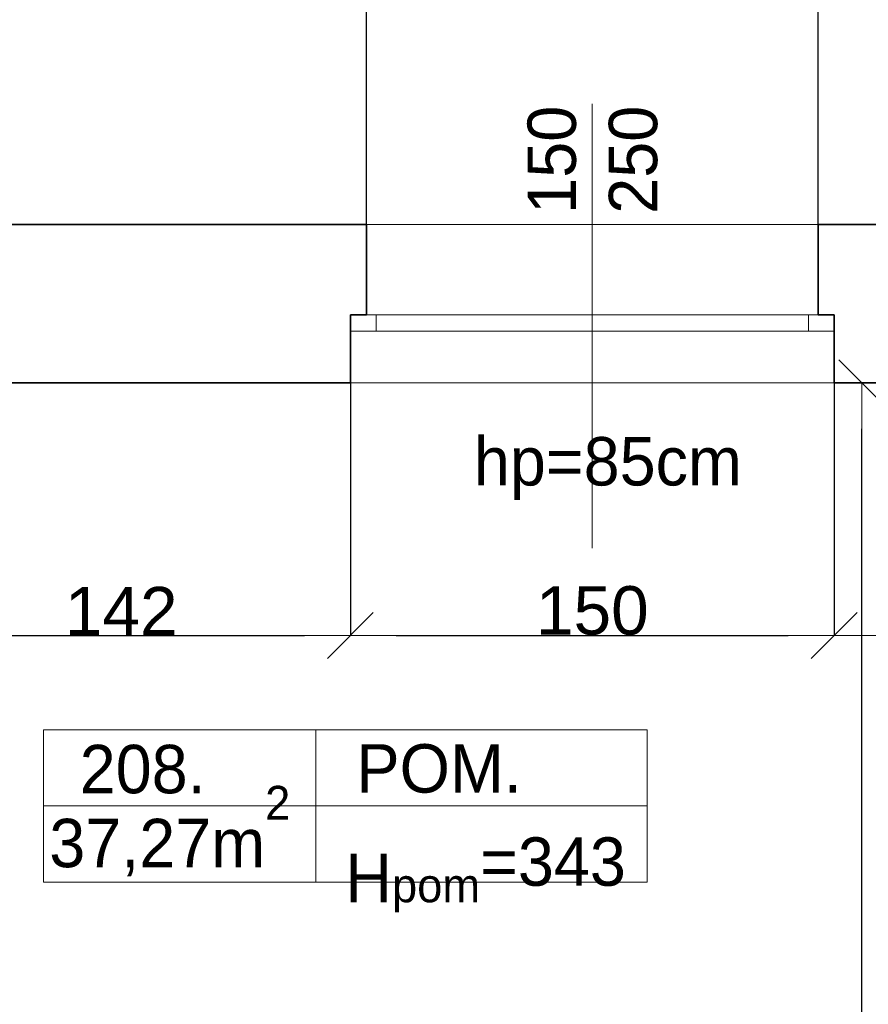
# Model space of a CAD drawing. Header units: metres. Extents: x 7506757 to 756746378, y 5735207 to 582114514.
# Tile 194 of 256: x 7546459 to 7549089, y 5904571 to 5907620. Entities that reach past the tile are written whole.
import ezdxf

# ---------------------------------------------------------------- set-up
doc = ezdxf.new("R2010")
doc.units = ezdxf.units.M
doc.header["$MEASUREMENT"] = 0
doc.header["$PDMODE"] = 2
doc.layers.get('0').update_dxf_attribs({"color": 250, "linetype": 'CONTINUOUS', "lineweight": 100, "plot": 0})
doc.layers.get('Defpoints').update_dxf_attribs({"linetype": 'CONTINUOUS'})
for name, color, linetype, lineweight in [('2D - Ogolne46', 7, 'CONTINUOUS', 18), ('M_OCIANA6', 5, 'CONTINUOUS', 35), ('M_OPISY141', 7, 'CONTINUOUS', 0), ('m_umeblowanie1', 7, 'CONTINUOUS', 13), ('opis1', 7, 'CONTINUOUS', 13)]:
    doc.layers.add(name, color=color, linetype=linetype, lineweight=lineweight)
doc.layers.add('PWYMIAR', color=7, linetype='CONTINUOUS')
doc.styles.add('GENERATED_STYLE_1', font='arial.ttf')
doc.styles.add('GENERATED_STYLE_2', font='txt')
doc.dimstyles.new('GENERATED_STYLE__2', dxfattribs={"dimtxt": 150, "dimasz": 142.5, "dimexe": 0.18, "dimexo": 0, "dimgap": 0.09, "dimtad": 1, "dimtih": 1, "dimtoh": 1, "dimdec": 0, "dimlfac": 0.1, "dimzin": 0, "dimdsep": 46, "dimtxsty": 'GENERATED_STYLE_1', "dimblk": 'ARROWHEAD_6', "dimblk1": 'ARROWHEAD_6', "dimblk2": 'ARROWHEAD_6', "dimcen": 0.09, "dimclrd": 251, "dimclre": 251, "dimclrt": 7, "dimazin": 0, "dimtfac": 1, "dimtdec": 4, "dimtmove": 0, "dimatfit": 3, "dimfxl": 0, "dimtolj": 1, "dimtzin": 0, "dimarcsym": 0})
doc.dimstyles.new('GENERATED_STYLE__3', dxfattribs={"dimtxt": 150, "dimasz": 142.5, "dimexe": 0.18, "dimexo": 0, "dimgap": 0.09, "dimtad": 1, "dimdec": 0, "dimlfac": 0.1, "dimzin": 0, "dimdsep": 46, "dimtxsty": 'GENERATED_STYLE_1', "dimblk": 'ARROWHEAD_6', "dimblk1": 'ARROWHEAD_6', "dimblk2": 'ARROWHEAD_6', "dimcen": 0.09, "dimclrd": 251, "dimclre": 251, "dimclrt": 7, "dimazin": 0, "dimtfac": 1, "dimtdec": 4, "dimtmove": 2, "dimatfit": 3, "dimfxl": 0, "dimtolj": 1, "dimtzin": 0, "dimarcsym": 0})
doc.dimstyles.new('GENERATED_STYLE__4', dxfattribs={"dimtxt": 150, "dimasz": 142.5, "dimexe": 0.18, "dimexo": 0, "dimgap": 0.09, "dimtad": 1, "dimtih": 1, "dimtoh": 1, "dimdec": 0, "dimlfac": 0.1, "dimzin": 0, "dimdsep": 46, "dimtxsty": 'GENERATED_STYLE_1', "dimblk": 'ARROWHEAD_6', "dimblk1": 'ARROWHEAD_6', "dimblk2": 'ARROWHEAD_6', "dimcen": 0.09, "dimclrd": 251, "dimclre": 251, "dimclrt": 7, "dimazin": 0, "dimtfac": 1, "dimtdec": 4, "dimtmove": 2, "dimatfit": 3, "dimfxl": 0, "dimtolj": 1, "dimtzin": 0, "dimarcsym": 0})

# ---------------------------------------------------------------- blocks, each defined once
blk = doc.blocks.new('ARROWHEAD_6')
at = {"color": 0, "linetype": 'Continuous', "lineweight": 0}
for p, q in [((-0.5, -0.5), (0.5, 0.5)), ((0, 0), (-1, 0))]:
    blk.add_line(p, q, dxfattribs=at)
blk = doc.blocks.new('*D5167')
at = {"layer": 'Defpoints', "color": 0, "linetype": 'Continuous', "transparency": 16777216}
for p in [(7546063.4, 5906495.6), (7547483.4, 5906495.6), (7547483.4, 5905712.9)]:
    blk.add_point(p, dxfattribs=at)
at = {"layer": 'PWYMIAR', "color": 251, "linetype": 'Continuous', "lineweight": -2, "transparency": 16777216}
for p, q in [((7546063.4, 5906495.6), (7546063.4, 5905712.8)), ((7547483.4, 5906495.6), (7547483.4, 5905712.8)), ((7546205.9, 5905712.9), (7547340.9, 5905712.9))]:
    blk.add_line(p, q, dxfattribs=at)
at = {"layer": 'PWYMIAR', "color": 251, "linetype": 'Continuous', "lineweight": -2, "transparency": 16777216, "xscale": 142.5, "yscale": 142.5, "zscale": 142.5, "rotation": 180}
blk.add_blockref('ARROWHEAD_6', (7546063.4, 5905712.9), dxfattribs=at)
at = {"layer": 'PWYMIAR', "color": 251, "linetype": 'Continuous', "lineweight": -2, "transparency": 16777216, "xscale": 142.5, "yscale": 142.5, "zscale": 142.5}
blk.add_blockref('ARROWHEAD_6', (7547483.4, 5905712.9), dxfattribs=at)
at = {"layer": 'PWYMIAR', "color": 7, "linetype": 'Continuous', "lineweight": 13, "transparency": 16777216, "insert": (7546773.4, 5905788.3), "char_height": 150, "attachment_point": 5, "style": 'GENERATED_STYLE_1'}
blk.add_mtext('\\A1;142', dxfattribs=at)
blk = doc.blocks.new('*D5168')
at = {"layer": 'Defpoints', "color": 0, "linetype": 'Continuous', "transparency": 16777216}
for p in [(7547483.4, 5906495.6), (7548983.4, 5906495.6), (7548983.4, 5905712.9)]:
    blk.add_point(p, dxfattribs=at)
at = {"layer": 'PWYMIAR', "color": 251, "linetype": 'Continuous', "lineweight": -2, "transparency": 16777216}
for p, q in [((7547483.4, 5906495.6), (7547483.4, 5905712.8)), ((7548983.4, 5906495.6), (7548983.4, 5905712.8)), ((7547625.9, 5905712.9), (7548840.9, 5905712.9))]:
    blk.add_line(p, q, dxfattribs=at)
at = {"layer": 'PWYMIAR', "color": 251, "linetype": 'Continuous', "lineweight": -2, "transparency": 16777216, "xscale": 142.5, "yscale": 142.5, "zscale": 142.5, "rotation": 180}
blk.add_blockref('ARROWHEAD_6', (7547483.4, 5905712.9), dxfattribs=at)
at = {"layer": 'PWYMIAR', "color": 251, "linetype": 'Continuous', "lineweight": -2, "transparency": 16777216, "xscale": 142.5, "yscale": 142.5, "zscale": 142.5}
blk.add_blockref('ARROWHEAD_6', (7548983.4, 5905712.9), dxfattribs=at)
at = {"layer": 'PWYMIAR', "color": 7, "linetype": 'Continuous', "lineweight": 13, "transparency": 16777216, "insert": (7548233.4, 5905789.6), "char_height": 150, "attachment_point": 5, "style": 'GENERATED_STYLE_1'}
blk.add_mtext('\\A1;150', dxfattribs=at)
blk = doc.blocks.new('*D5169')
at = {"layer": 'Defpoints', "color": 0, "linetype": 'Continuous', "transparency": 16777216}
for p in [(7548983.4, 5906495.6), (7549663.4, 5906495.6), (7549663.4, 5905712.9)]:
    blk.add_point(p, dxfattribs=at)
at = {"layer": 'PWYMIAR', "color": 251, "linetype": 'Continuous', "lineweight": -2, "transparency": 16777216}
for p, q in [((7548983.4, 5906495.6), (7548983.4, 5905712.8)), ((7549663.4, 5906495.6), (7549663.4, 5905712.8)), ((7549125.9, 5905712.9), (7549520.9, 5905712.9))]:
    blk.add_line(p, q, dxfattribs=at)
at = {"layer": 'PWYMIAR', "color": 251, "linetype": 'Continuous', "lineweight": -2, "transparency": 16777216, "xscale": 142.5, "yscale": 142.5, "zscale": 142.5, "rotation": 180}
blk.add_blockref('ARROWHEAD_6', (7548983.4, 5905712.9), dxfattribs=at)
at = {"layer": 'PWYMIAR', "color": 251, "linetype": 'Continuous', "lineweight": -2, "transparency": 16777216, "xscale": 142.5, "yscale": 142.5, "zscale": 142.5}
blk.add_blockref('ARROWHEAD_6', (7549663.4, 5905712.9), dxfattribs=at)
at = {"layer": 'PWYMIAR', "color": 7, "linetype": 'Continuous', "lineweight": 13, "transparency": 16777216, "insert": (7549323.4, 5905789.6), "char_height": 150, "attachment_point": 5, "style": 'GENERATED_STYLE_1'}
blk.add_mtext('\\A1;68', dxfattribs=at)
blk = doc.blocks.new('*D5178')
at = {"layer": 'Defpoints', "color": 0, "linetype": 'Continuous', "transparency": 16777216}
for p in [(7549068.3, 5906495.6), (7549663.4, 5906495.6), (7549663.4, 5899155.6)]:
    blk.add_point(p, dxfattribs=at)
at = {"layer": 'PWYMIAR', "color": 251, "linetype": 'Continuous', "lineweight": -2, "transparency": 16777216}
for p, q in [((7549663.4, 5906495.6), (7549068.1, 5906495.6)), ((7549068.3, 5899298.1), (7549068.3, 5906353.1)), ((7549663.4, 5899155.6), (7549068.1, 5899155.6))]:
    blk.add_line(p, q, dxfattribs=at)
at = {"layer": 'PWYMIAR', "color": 251, "linetype": 'Continuous', "lineweight": -2, "transparency": 16777216, "xscale": 142.5, "yscale": 142.5, "zscale": 142.5}
for p, rotation in [((7549068.3, 5906495.6), 90), ((7549068.3, 5899155.6), 270)]:
    blk.add_blockref('ARROWHEAD_6', p, dxfattribs=dict(at, rotation=rotation))
at = {"layer": 'PWYMIAR', "color": 7, "linetype": 'Continuous', "lineweight": 13, "transparency": 16777216, "insert": (7548991.6, 5902825.6), "char_height": 150, "attachment_point": 5, "rotation": 90, "style": 'GENERATED_STYLE_1'}
blk.add_mtext('\\A1;734', dxfattribs=at)
blk = doc.blocks.new('*D5318')
at = {"layer": 'Defpoints', "color": 0, "linetype": 'Continuous', "transparency": 16777216}
for p in [(7547533.4, 5909327), (7546013.4, 5906985.6), (7547533.4, 5906985.6)]:
    blk.add_point(p, dxfattribs=at)
at = {"layer": 'PWYMIAR', "color": 251, "linetype": 'Continuous', "lineweight": -2, "transparency": 16777216}
for p, q in [((7546013.4, 5906985.6), (7546013.4, 5909327.2)), ((7546155.9, 5909327), (7547390.9, 5909327)), ((7547533.4, 5906985.6), (7547533.4, 5909327.2))]:
    blk.add_line(p, q, dxfattribs=at)
at = {"layer": 'PWYMIAR', "color": 251, "linetype": 'Continuous', "lineweight": -2, "transparency": 16777216, "xscale": 142.5, "yscale": 142.5, "zscale": 142.5, "rotation": 180}
blk.add_blockref('ARROWHEAD_6', (7546013.4, 5909327), dxfattribs=at)
at = {"layer": 'PWYMIAR', "color": 251, "linetype": 'Continuous', "lineweight": -2, "transparency": 16777216, "xscale": 142.5, "yscale": 142.5, "zscale": 142.5}
blk.add_blockref('ARROWHEAD_6', (7547533.4, 5909327), dxfattribs=at)
at = {"layer": 'PWYMIAR', "color": 7, "linetype": 'Continuous', "lineweight": 13, "transparency": 16777216, "insert": (7546773.4, 5909403.7), "char_height": 150, "attachment_point": 5, "style": 'GENERATED_STYLE_1'}
blk.add_mtext('\\A1;152', dxfattribs=at)
blk = doc.blocks.new('*D5319')
at = {"layer": 'Defpoints', "color": 0, "linetype": 'Continuous', "transparency": 16777216}
for p in [(7548933.4, 5909327), (7547533.4, 5906985.6), (7548933.4, 5906985.6)]:
    blk.add_point(p, dxfattribs=at)
at = {"layer": 'PWYMIAR', "color": 251, "linetype": 'Continuous', "lineweight": -2, "transparency": 16777216}
for p, q in [((7547533.4, 5906985.6), (7547533.4, 5909327.2)), ((7547675.9, 5909327), (7548790.9, 5909327)), ((7548933.4, 5906985.6), (7548933.4, 5909327.2))]:
    blk.add_line(p, q, dxfattribs=at)
at = {"layer": 'PWYMIAR', "color": 251, "linetype": 'Continuous', "lineweight": -2, "transparency": 16777216, "xscale": 142.5, "yscale": 142.5, "zscale": 142.5, "rotation": 180}
blk.add_blockref('ARROWHEAD_6', (7547533.4, 5909327), dxfattribs=at)
at = {"layer": 'PWYMIAR', "color": 251, "linetype": 'Continuous', "lineweight": -2, "transparency": 16777216, "xscale": 142.5, "yscale": 142.5, "zscale": 142.5}
blk.add_blockref('ARROWHEAD_6', (7548933.4, 5909327), dxfattribs=at)
at = {"layer": 'PWYMIAR', "color": 7, "linetype": 'Continuous', "lineweight": 13, "transparency": 16777216, "insert": (7548233.4, 5909403.7), "char_height": 150, "attachment_point": 5, "style": 'GENERATED_STYLE_1'}
blk.add_mtext('\\A1;140', dxfattribs=at)
blk = doc.blocks.new('*D5320')
at = {"layer": 'Defpoints', "color": 0, "linetype": 'Continuous', "transparency": 16777216}
for p in [(7550283.4, 5909327), (7548933.4, 5906985.6), (7550283.4, 5906985.6)]:
    blk.add_point(p, dxfattribs=at)
at = {"layer": 'PWYMIAR', "color": 251, "linetype": 'Continuous', "lineweight": -2, "transparency": 16777216}
for p, q in [((7548933.4, 5906985.6), (7548933.4, 5909327.2)), ((7549075.9, 5909327), (7550140.9, 5909327)), ((7550283.4, 5906985.6), (7550283.4, 5909327.2))]:
    blk.add_line(p, q, dxfattribs=at)
at = {"layer": 'PWYMIAR', "color": 251, "linetype": 'Continuous', "lineweight": -2, "transparency": 16777216, "xscale": 142.5, "yscale": 142.5, "zscale": 142.5, "rotation": 180}
blk.add_blockref('ARROWHEAD_6', (7548933.4, 5909327), dxfattribs=at)
at = {"layer": 'PWYMIAR', "color": 251, "linetype": 'Continuous', "lineweight": -2, "transparency": 16777216, "xscale": 142.5, "yscale": 142.5, "zscale": 142.5}
blk.add_blockref('ARROWHEAD_6', (7550283.4, 5909327), dxfattribs=at)
at = {"layer": 'PWYMIAR', "color": 7, "linetype": 'Continuous', "lineweight": 13, "transparency": 16777216, "insert": (7549608.4, 5909403.7), "char_height": 150, "attachment_point": 5, "style": 'GENERATED_STYLE_1'}
blk.add_mtext('\\A1;135', dxfattribs=at)
blk = doc.blocks.new('*D5334')
at = {"layer": 'Defpoints', "color": 0, "linetype": 'Continuous', "transparency": 16777216}
for p in [(7549663.4, 5909716.2), (7544563.4, 5906495.6), (7549663.4, 5906495.6)]:
    blk.add_point(p, dxfattribs=at)
at = {"layer": 'PWYMIAR', "color": 251, "linetype": 'Continuous', "lineweight": -2, "transparency": 16777216}
for p, q in [((7544563.4, 5906495.6), (7544563.4, 5909716.3)), ((7544705.9, 5909716.2), (7549520.9, 5909716.2)), ((7549663.4, 5906495.6), (7549663.4, 5909716.3))]:
    blk.add_line(p, q, dxfattribs=at)
at = {"layer": 'PWYMIAR', "color": 251, "linetype": 'Continuous', "lineweight": -2, "transparency": 16777216, "xscale": 142.5, "yscale": 142.5, "zscale": 142.5, "rotation": 180}
blk.add_blockref('ARROWHEAD_6', (7544563.4, 5909716.2), dxfattribs=at)
at = {"layer": 'PWYMIAR', "color": 251, "linetype": 'Continuous', "lineweight": -2, "transparency": 16777216, "xscale": 142.5, "yscale": 142.5, "zscale": 142.5}
blk.add_blockref('ARROWHEAD_6', (7549663.4, 5909716.2), dxfattribs=at)
at = {"layer": 'PWYMIAR', "color": 7, "linetype": 'Continuous', "lineweight": 13, "transparency": 16777216, "insert": (7547113.4, 5909792.8), "char_height": 150, "attachment_point": 5, "style": 'GENERATED_STYLE_1'}
blk.add_mtext('\\A1;510', dxfattribs=at)
blk = doc.blocks.new('*D5342')
at = {"layer": 'Defpoints', "color": 0, "linetype": 'Continuous', "transparency": 16777216}
for p in [(7550283.4, 5910105.3), (7534603.4, 5906985.6), (7550283.4, 5906985.6)]:
    blk.add_point(p, dxfattribs=at)
at = {"layer": 'PWYMIAR', "color": 251, "linetype": 'Continuous', "lineweight": -2, "transparency": 16777216}
for p, q in [((7534603.4, 5906985.6), (7534603.4, 5910105.5)), ((7534745.9, 5910105.3), (7550140.9, 5910105.3)), ((7550283.4, 5906985.6), (7550283.4, 5910105.5))]:
    blk.add_line(p, q, dxfattribs=at)
at = {"layer": 'PWYMIAR', "color": 251, "linetype": 'Continuous', "lineweight": -2, "transparency": 16777216, "xscale": 142.5, "yscale": 142.5, "zscale": 142.5, "rotation": 180}
blk.add_blockref('ARROWHEAD_6', (7534603.4, 5910105.3), dxfattribs=at)
at = {"layer": 'PWYMIAR', "color": 251, "linetype": 'Continuous', "lineweight": -2, "transparency": 16777216, "xscale": 142.5, "yscale": 142.5, "zscale": 142.5}
blk.add_blockref('ARROWHEAD_6', (7550283.4, 5910105.3), dxfattribs=at)
at = {"layer": 'PWYMIAR', "color": 7, "linetype": 'Continuous', "lineweight": 13, "transparency": 16777216, "insert": (7542443.4, 5910182), "char_height": 150, "attachment_point": 5, "style": 'GENERATED_STYLE_1'}
blk.add_mtext('\\A1;1568', dxfattribs=at)
blk = doc.blocks.new('*D5345')
at = {"layer": 'Defpoints', "color": 0, "linetype": 'Continuous', "transparency": 16777216}
for p in [(7558283.4, 5910494.5), (7526623.4, 5905915.6), (7558283.4, 5905915.6)]:
    blk.add_point(p, dxfattribs=at)
at = {"layer": 'PWYMIAR', "color": 251, "linetype": 'Continuous', "lineweight": -2, "transparency": 16777216}
for p, q in [((7526623.4, 5905915.6), (7526623.4, 5910494.7)), ((7526765.9, 5910494.5), (7558140.9, 5910494.5)), ((7558283.4, 5905915.6), (7558283.4, 5910494.7))]:
    blk.add_line(p, q, dxfattribs=at)
at = {"layer": 'PWYMIAR', "color": 251, "linetype": 'Continuous', "lineweight": -2, "transparency": 16777216, "xscale": 142.5, "yscale": 142.5, "zscale": 142.5, "rotation": 180}
blk.add_blockref('ARROWHEAD_6', (7526623.4, 5910494.5), dxfattribs=at)
at = {"layer": 'PWYMIAR', "color": 251, "linetype": 'Continuous', "lineweight": -2, "transparency": 16777216, "xscale": 142.5, "yscale": 142.5, "zscale": 142.5}
blk.add_blockref('ARROWHEAD_6', (7558283.4, 5910494.5), dxfattribs=at)
at = {"layer": 'PWYMIAR', "color": 7, "linetype": 'Continuous', "lineweight": 13, "transparency": 16777216, "insert": (7542453.4, 5910571.2), "char_height": 150, "attachment_point": 5, "style": 'GENERATED_STYLE_1'}
blk.add_mtext('\\A1;3166', dxfattribs=at)

msp = doc.modelspace()

# ---------------------------------------------------------------- linework, layer by layer
at = {"layer": 'M_OCIANA6', "linetype": 'Continuous'}
for p, q in [((7546013.4, 5906985.6), (7547533.4, 5906985.6)), ((7547533.4, 5906705.7), (7547533.4, 5906985.6)), ((7548933.4, 5906705.7), (7548933.4, 5906985.6)), ((7548933.4, 5906985.6), (7548983.4, 5906985.6)), ((7548983.4, 5906985.6), (7550283.4, 5906985.6)), ((7547483.4, 5906495.6), (7547483.4, 5906705.7)), ((7547483.4, 5906705.7), (7547533.4, 5906705.7)), ((7548983.4, 5906705.7), (7548933.4, 5906705.7)), ((7548983.4, 5906495.6), (7548983.4, 5906705.7)), ((7546063.4, 5906495.6), (7547483.4, 5906495.6)), ((7548983.4, 5906495.6), (7549663.4, 5906495.6))]:
    msp.add_line(p, q, dxfattribs=at)
at = {"layer": 'M_OPISY141', "linetype": 'Continuous'}
for p, q in [((7548233.4, 5907359.5), (7548233.4, 5905983.4)), ((7546532.1, 5905420.5), (7548403.2, 5905420.5)), ((7546532.1, 5904949.4), (7546532.1, 5905420.5)), ((7547376.7, 5905420.5), (7547376.7, 5904949.4)), ((7548403.2, 5905420.5), (7548403.2, 5904949.4)), ((7546532.1, 5905184.9), (7548403.2, 5905184.9)), ((7548403.2, 5904949.4), (7546532.1, 5904949.4))]:
    msp.add_line(p, q, dxfattribs=at)
at = {"layer": 'm_umeblowanie1', "linetype": 'Continuous'}
for p, q in [((7548933.4, 5906985.6), (7547533.4, 5906985.6)), ((7548983.4, 5906705.7), (7547483.4, 5906705.7)), ((7547563.4, 5906705.7), (7547563.4, 5906655.7)), ((7548903.4, 5906705.7), (7548903.4, 5906655.7)), ((7548983.4, 5906655.7), (7547483.4, 5906655.7)), ((7547483.4, 5906495.6), (7548983.4, 5906495.6))]:
    msp.add_line(p, q, dxfattribs=at)

# ---------------------------------------------------------------- texts
at = {"layer": '2D - Ogolne46', "linetype": 'Continuous', "insert": (7546550.3, 5904967.3), "char_height": 150, "attachment_point": 7, "style": 'GENERATED_STYLE_2'}
msp.add_mtext('{37,27m\\A1{\\H0.7x;\\S2^  ;}}', dxfattribs=at)
at = {"layer": 'opis1', "linetype": 'Continuous', "insert": (7548032.6, 5907019), "char_height": 150, "width": 349.992, "attachment_point": 1, "rotation": 90, "line_spacing_factor": 1.007581, "style": 'GENERATED_STYLE_2'}
msp.add_mtext('{150\\P250}', dxfattribs=at)
at = {"layer": 'opis1', "linetype": 'Continuous', "char_height": 150, "style": 'GENERATED_STYLE_2'}
for s, insert, attachment_point in [('{hp=85cm}', (7548697, 5906327.5), 3), ('{208.}', (7546644.6, 5905374.2), 1), ('{POM.}', (7547502.3, 5905376.3), 1), ('{H\\A1{\\H0.7x;\\S ^ pom;}=343}', (7547467.6, 5905138.7), 1)]:
    msp.add_mtext(s, dxfattribs=dict(at, insert=insert, attachment_point=attachment_point))

# ---------------------------------------------------------------- dimensions: what is measured, and where the dimension line sits
at = {"layer": 'PWYMIAR', "color": 251, "linetype": 'Continuous', "lineweight": 13}
for base, p1, p2, dimstyle, picture, middle in [((7558283.4, 5910494.5), (7526623.4, 5905915.6), (7558283.4, 5905915.6), 'GENERATED_STYLE__2', '*D5345', (7542453.4, 5910571.2)), ((7550283.4, 5910105.3), (7534603.4, 5906985.6), (7550283.4, 5906985.6), 'GENERATED_STYLE__2', '*D5342', (7542443.4, 5910182)), ((7549663.4, 5909716.2), (7544563.4, 5906495.6), (7549663.4, 5906495.6), 'GENERATED_STYLE__2', '*D5334', (7547113.4, 5909792.8)), ((7547533.4, 5909327), (7546013.4, 5906985.6), (7547533.4, 5906985.6), 'GENERATED_STYLE__2', '*D5318', (7546773.4, 5909403.7)), ((7548933.4, 5909327), (7547533.4, 5906985.6), (7548933.4, 5906985.6), 'GENERATED_STYLE__2', '*D5319', (7548233.4, 5909403.7)), ((7550283.4, 5909327), (7548933.4, 5906985.6), (7550283.4, 5906985.6), 'GENERATED_STYLE__2', '*D5320', (7549608.4, 5909403.7)), ((7547483.4, 5905712.9), (7546063.4, 5906495.6), (7547483.4, 5906495.6), 'GENERATED_STYLE__2', '*D5167', (7546773.4, 5905788.3)), ((7548983.4, 5905712.9), (7547483.4, 5906495.6), (7548983.4, 5906495.6), 'GENERATED_STYLE__2', '*D5168', (7548233.4, 5905789.6)), ((7549663.4, 5905712.9), (7548983.4, 5906495.6), (7549663.4, 5906495.6), 'GENERATED_STYLE__4', '*D5169', (7549323.4, 5905789.6))]:
    dim = msp.add_linear_dim(base=base, p1=p1, p2=p2, dimstyle=dimstyle, dxfattribs=at)
    dim.commit()
    dim.dimension.update_dxf_attribs({"geometry": picture, "text_midpoint": middle})
dim = msp.add_linear_dim(base=(7549068.3, 5906495.6), p1=(7549663.4, 5899155.6), p2=(7549663.4, 5906495.6), angle=90, dimstyle='GENERATED_STYLE__3', dxfattribs=at)
dim.commit()
dim.dimension.update_dxf_attribs({"geometry": '*D5178', "text_midpoint": (7548991.6, 5902825.6)})

doc.saveas('drawing.dxf')
